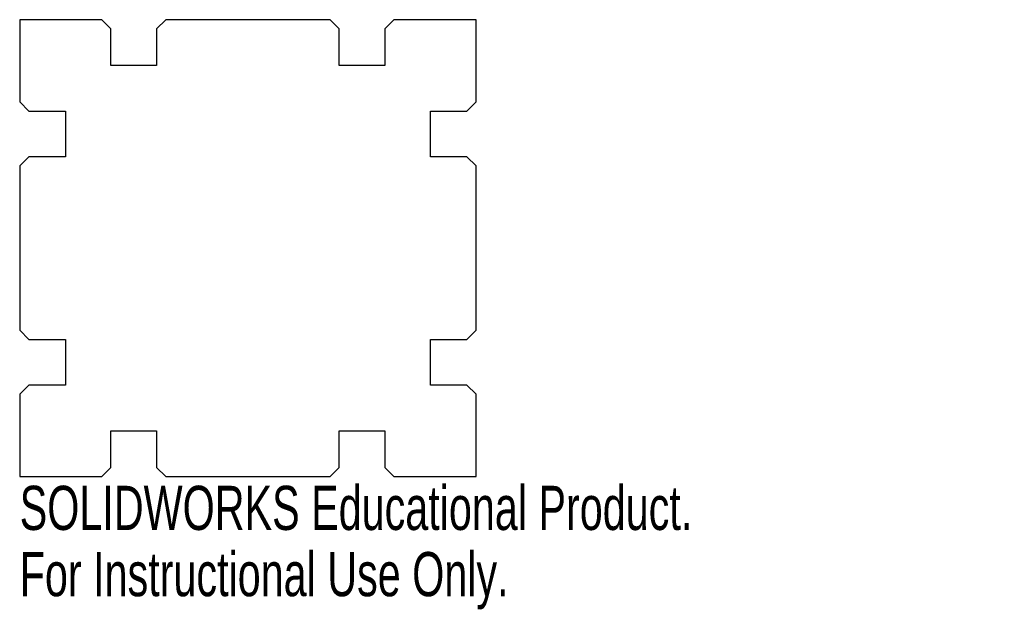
# Model space of a CAD drawing. Header units: millimetres. Extents: x -25 to 83, y -40 to 25.
import ezdxf

# ---------------------------------------------------------------- set-up
doc = ezdxf.new("R2010")
doc.units = ezdxf.units.MM
doc.styles.add('SLDTEXTSTYLE0', font='TXT', dxfattribs={"width": 0.7})

msp = doc.modelspace()

# ---------------------------------------------------------------- linework, layer by layer
at = {"color": 7, "linetype": 'Continuous', "lineweight": 25}
for p, q in [((-25, 25), (-25, 16)), ((-16, 25), (-25, 25)), ((-15, 24), (-16, 25)), ((-9, 25), (-10, 24)), ((9, 25), (-9, 25)), ((10, 24), (9, 25)), ((16, 25), (15, 24)), ((25, 25), (16, 25)), ((25, 16), (25, 25)), ((-15, 20), (-15, 24)), ((-10, 24), (-10, 20)), ((10, 20), (10, 24)), ((15, 24), (15, 20)), ((-10, 20), (-15, 20)), ((15, 20), (10, 20)), ((-25, 16), (-24, 15)), ((24, 15), (25, 16)), ((-24, 15), (-20, 15)), ((-20, 15), (-20, 10)), ((20, 15), (24, 15)), ((20, 10), (20, 15)), ((-24, 10), (-25, 9)), ((-20, 10), (-24, 10)), ((24, 10), (20, 10)), ((25, 9), (24, 10)), ((-25, 9), (-25, -9)), ((25, -9), (25, 9)), ((-25, -9), (-24, -10)), ((24, -10), (25, -9)), ((-24, -10), (-20, -10)), ((-20, -10), (-20, -15)), ((20, -10), (24, -10)), ((20, -15), (20, -10)), ((-24, -15), (-25, -16)), ((-20, -15), (-24, -15)), ((24, -15), (20, -15)), ((25, -16), (24, -15)), ((-25, -16), (-25, -25)), ((25, -25), (25, -16)), ((-15, -20), (-10, -20)), ((-15, -24), (-15, -20)), ((-10, -20), (-10, -24)), ((10, -20), (15, -20)), ((10, -24), (10, -20)), ((15, -20), (15, -24)), ((-16, -25), (-15, -24)), ((-10, -24), (-9, -25)), ((9, -25), (10, -24)), ((15, -24), (16, -25)), ((-25, -25), (-16, -25)), ((-9, -25), (9, -25)), ((16, -25), (25, -25))]:
    msp.add_line(p, q, dxfattribs=at)

# ---------------------------------------------------------------- texts
at = {"color": 7, "linetype": 'Continuous', "char_height": 4.8336, "attachment_point": 1, "style": 'SLDTEXTSTYLE0'}
for s, insert in [('SOLIDWORKS Educational Product.', (-25, -26.02)), ('For Instructional Use Only.', (-25, -33.27))]:
    msp.add_mtext(s, dxfattribs=dict(at, insert=insert))

doc.saveas('drawing.dxf')
